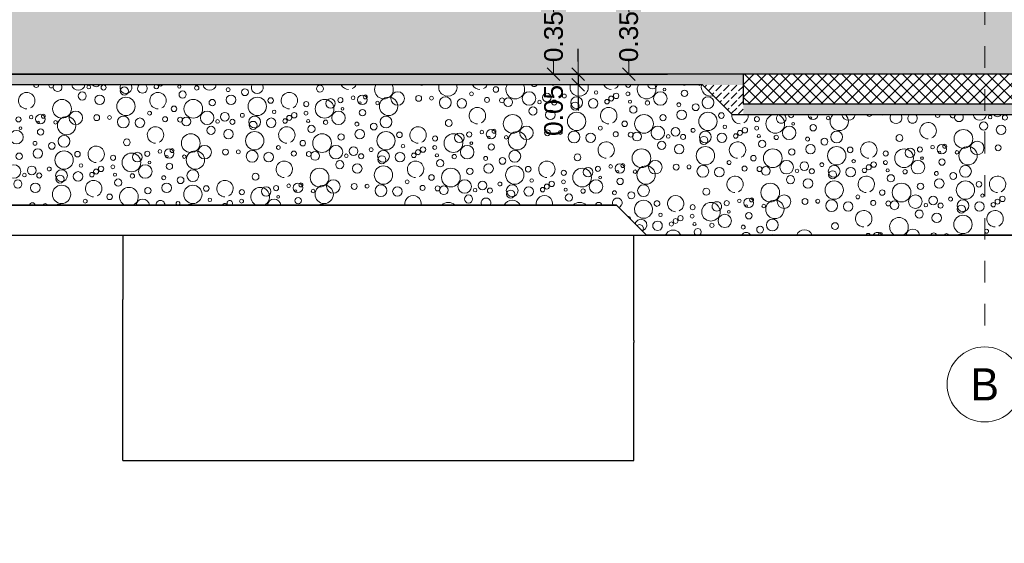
# Model space of a CAD drawing. Header units: metres. Extents: x -14.6 to 48.9, y -22.2 to 2.8.
# Tile 12 of 79: x 3 to 7.6, y -17.1 to -14.7. Entities that reach past the tile are written whole.
import ezdxf
from ezdxf.enums import TextEntityAlignment as Align

# ---------------------------------------------------------------- set-up
doc = ezdxf.new("R2010")
doc.units = ezdxf.units.M
doc.header["$LTSCALE"] = 0.4
doc.header["$MEASUREMENT"] = 0
doc.linetypes.add('Raster', pattern=[0.2, 0.1, -0.05, 0, -0.05])
doc.layers.get('0').update_dxf_attribs({"color": 8, "lineweight": 9})
doc.layers.get('Defpoints').update_dxf_attribs({"color": 8, "lineweight": 9})
for name, color, linetype in [('EG__..___S_____ZEICHNEN', 8, 'Continuous'), ('Neubau__ GHIW - druckfeste Dämmung u BP', 8, 'Continuous'), ('Neubau__ GHIW - Perimeterdämmung Wand', 8, 'Continuous'), ('Neubau_A - Bodenaustausch', 8, 'Continuous'), ('Neubau_A - Sauberkeitsschicht', 8, 'Continuous'), ('Neubau_A-Bodenplatte', 8, 'Continuous'), ('Neubau_R-Konstruktionsraster gross', 33, 'Continuous'), ('Neubau_T-Bemaßung', 8, 'Continuous')]:
    doc.layers.add(name, color=color, linetype=linetype)
doc.styles.add('ERSTELLTER_STIL_1', font='txt')
doc.styles.add('ERSTELLTER_STIL_2', font='arial.ttf')
doc.dimstyles.new('ERSTELLTER_STIL__1', dxfattribs={"dimtxt": 0.0875, "dimasz": 0.059375, "dimexe": 0.18, "dimexo": 0.0625, "dimgap": 0, "dimtad": 1, "dimzin": 0, "dimdsep": 46, "dimtxsty": 'ERSTELLTER_STIL_2', "dimblk": 'ARROWHEAD_6', "dimblk1": 'ARROWHEAD_6', "dimblk2": 'ARROWHEAD_6', "dimcen": 0.09, "dimclrd": 7, "dimclre": 7, "dimclrt": 7, "dimazin": 0, "dimtfac": 1, "dimtdec": 4, "dimtmove": 0, "dimatfit": 3, "dimfxl": 1, "dimtolj": 1, "dimtzin": 0, "dimarcsym": 0})
pattern_1 = [(45, (-364.88789, -10.175), (-0.035355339, 0.035355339), [0.0375, -0.0125]), (45, (-364.88789, -10.139645), (-0.035355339, 0.035355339), [0.0375, -0.0125])]

# ---------------------------------------------------------------- blocks, each defined once
blk = doc.blocks.new('*X266', base_point=(3718.7656, 0))
at = {"layer": 'Neubau_A - Bodenaustausch', "color": 253, "linetype": 'Continuous', "lineweight": 9, "true_color": 0x9f9f9f}
for centre, radius in [((4090.1175, -4.9395), 0.0119), ((4090.3681, -4.9342), 0.00574), ((4090.4493, -4.9342), 0.00837), ((4091.1737, -4.9716), 0.0189), ((4091.2042, -4.9301), 0.00837), ((4091.2732, -4.9321), 0.0118), ((4090.0383, -5.0036), 0.0115), ((4090.0613, -4.991), 0.0126), ((4090.1161, -4.9816), 0.00908), ((4090.2675, -5.0034), 0.0315), ((4090.2866, -4.9613), 0.00642), ((4090.3798, -4.9793), 0.015), ((4090.4891, -5.0225), 0.0275), ((4091.0793, -5.0313), 0.0436), ((4091.2551, -4.9893), 0.0223), ((4090.0187, -5.0181), 0.0103), ((4090.1262, -5.0181), 0.00732), ((4090.1415, -5.055), 0.0169), ((4090.2074, -5.0242), 0.0101), ((4090.3535, -5.0323), 0.00908), ((4090.432, -5.0441), 0.0158), ((4090.7814, -5.0275), 0.0158), ((4091.1438, -5.0734), 0.0315), ((4090.1912, -5.1213), 0.0436), ((4090.2797, -5.0925), 0.015), ((4090.3669, -5.0793), 0.0223), ((4090.4891, -5.1099), 0.0427), ((4090.5517, -5.0827), 0.013), ((4090.7175, -5.0995), 0.0119), ((4090.803, -5.1213), 0.0436), ((4090.8306, -5.0963), 0.0223), ((4090.8767, -5.0808), 0.0119), ((4090.9356, -5.0698), 0.00837), ((4090.9787, -5.0793), 0.0223), ((4090.9681, -5.0942), 0.00574), ((4090.9925, -5.0658), 0.00908), ((4091.0493, -5.0942), 0.00837), ((4091.101, -5.1099), 0.0427), ((4091.2412, -5.0727), 0.0137), ((4090.1012, -5.1213), 0.0128), ((4090.2557, -5.1634), 0.0315), ((4090.3382, -5.1581), 0.0201), ((4090.568, -5.1355), 0.00812), ((4090.7161, -5.1416), 0.00908), ((4090.8675, -5.1634), 0.0315), ((4090.8866, -5.1213), 0.00642), ((4090.9798, -5.1393), 0.015), ((4090.0596, -5.1698), 0.0117), ((4090.1296, -5.172), 0.0115), ((4090.1586, -5.1806), 0.0205), ((4090.3042, -5.1801), 0.00837), ((4090.3732, -5.1821), 0.0118), ((4090.4198, -5.1517), 0.00908), ((4090.4772, -5.1825), 0.0275), ((4090.4699, -5.1986), 0.0189), ((4090.5542, -5.1863), 0.0223), ((4090.6187, -5.1781), 0.0103), ((4090.6383, -5.1636), 0.0115), ((4090.6613, -5.151), 0.0126), ((4090.7262, -5.1781), 0.00732), ((4090.8074, -5.1842), 0.0101), ((4090.9535, -5.1923), 0.00908), ((4091.0891, -5.1825), 0.0275), ((4090.2737, -5.2216), 0.0189), ((4090.3551, -5.2393), 0.0223), ((4090.4773, -5.2699), 0.0427), ((4090.7415, -5.215), 0.0169), ((4090.9669, -5.2393), 0.0223), ((4091.032, -5.2041), 0.0158), ((4091.0891, -5.2699), 0.0427), ((4091.1517, -5.2427), 0.013), ((4090.1793, -5.2813), 0.0436), ((4090.7012, -5.2813), 0.0128), ((4090.7912, -5.2813), 0.0436), ((4090.8797, -5.2525), 0.015), ((4090.0356, -5.3198), 0.00837), ((4090.0787, -5.3293), 0.0223), ((4090.0925, -5.3158), 0.00908), ((4090.201, -5.3599), 0.0427), ((4090.2438, -5.3234), 0.0315), ((4090.3412, -5.3227), 0.0137), ((4090.4009, -5.3218), 0.00908), ((4090.4654, -5.3425), 0.0275), ((4090.5876, -5.3016), 0.00908), ((4090.6596, -5.3298), 0.0117), ((4090.7296, -5.332), 0.0115), ((4090.7586, -5.3406), 0.0205), ((4090.8557, -5.3234), 0.0315), ((4090.9382, -5.3181), 0.0201), ((4091.0198, -5.3117), 0.00908), ((4091.0772, -5.3425), 0.0275), ((4091.168, -5.2955), 0.00812), ((4091.2383, -5.3236), 0.0115), ((4091.2613, -5.311), 0.0126), ((4090.0681, -5.3442), 0.00574), ((4090.1493, -5.3442), 0.00837), ((4090.5424, -5.3463), 0.0223), ((4090.8737, -5.3816), 0.0189), ((4090.9042, -5.3401), 0.00837), ((4090.9732, -5.3421), 0.0118), ((4091.0699, -5.3586), 0.0189), ((4091.1542, -5.3463), 0.0223), ((4091.2187, -5.3381), 0.0103), ((4090.0798, -5.3893), 0.015), ((4090.1891, -5.4325), 0.0275), ((4090.9551, -5.3993), 0.0223), ((4091.0773, -5.4299), 0.0427), ((4090.0535, -5.4423), 0.00908), ((4090.132, -5.4541), 0.0158), ((4090.4814, -5.4375), 0.0158), ((4091.1876, -5.4616), 0.00908)]:
    blk.add_circle(centre, radius, dxfattribs=at)
for centre, radius, start, end in [((4090.0387, -4.9231), 0.0382, 202.7233, 270), ((4090.0387, -4.9231), 0.0382, 296.5651, 4.7002), ((4090.203, -4.9613), 0.0436, 108.391, 71.609), ((4090.2306, -4.9363), 0.0223, 133.0673, 46.9327), ((4090.2767, -4.9208), 0.0119, 176.1986, 3.8014), ((4090.3787, -4.9193), 0.0223, 181.7747, 358.2253), ((4090.501, -4.9499), 0.0427, 135.6219, 44.3781), ((4090.5438, -4.9134), 0.0315, 192.1826, 347.8174), ((4090.6412, -4.9127), 0.0137, 212.1247, 327.8753), ((4090.7009, -4.9118), 0.00908, 243.9897, 296.0103), ((4090.7654, -4.9325), 0.0275, 153.1244, 26.8756), ((4090.8424, -4.9363), 0.0223, 133.0673, 46.9327), ((4090.9596, -4.9198), 0.0117, 181.1539, 358.8461), ((4091.0296, -4.922), 0.0115, 170.0152, 9.9848), ((4091.0586, -4.9306), 0.0205, 149.0938, 30.9062), ((4091.1557, -4.9134), 0.0315, 192.1826, 347.8174), ((4091.2382, -4.9081), 0.0201, 216.3661, 323.6339), ((4090.9151, -4.9931), 0.0382, 296.5651, 270), ((4090.0269, -5.0831), 0.0382, 296.5651, 127.7735), ((4090.6387, -5.0831), 0.0382, 296.5651, 270), ((4090.0269, -5.0831), 0.0382, 232.2265, 270), ((4090.0151, -5.2431), 0.0382, 296.5651, 107.6199), ((4090.6269, -5.2431), 0.0382, 296.5651, 270), ((4091.2387, -5.2431), 0.0382, 296.5651, 270), ((4090.0151, -5.2431), 0.0382, 252.3801, 270), ((4090.6151, -5.4031), 0.0382, 296.5651, 270), ((4091.2269, -5.4031), 0.0382, 296.5651, 270), ((4090.7793, -5.4413), 0.0436, 297.4023, 242.5977), ((4090.3387, -5.4931), 0.0382, 20.1035, 159.8965), ((4090.8438, -5.4834), 0.0315, 6.109, 173.891), ((4090.0669, -5.4893), 0.0223, 24.7065, 155.2935), ((4090.1891, -5.5199), 0.0427, 68.9917, 111.0083), ((4090.2517, -5.4927), 0.013, 77.8537, 102.1463), ((4090.5767, -5.4908), 0.0119, 64.6768, 115.3232), ((4090.6356, -5.4798), 0.00837, 358.7318, 181.2682), ((4090.6787, -5.4893), 0.0223, 24.7065, 155.2935), ((4090.6925, -5.4758), 0.00908, 332.1201, 207.8799), ((4090.801, -5.5199), 0.0427, 68.9917, 111.0083), ((4090.9412, -5.4827), 0.0137, 11.5783, 168.4217), ((4091.0009, -5.4818), 0.00908, 11.7242, 168.2758), ((4091.0654, -5.5025), 0.0275, 54.5944, 125.4056), ((4091.2596, -5.4898), 0.0117, 56.5182, 123.4818)]:
    blk.add_arc(centre, radius, start, end, dxfattribs=at)
blk = doc.blocks.new('*X267', base_point=(3718.7656, 0))
at = {"layer": 'Neubau_A - Bodenaustausch', "color": 253, "linetype": 'Continuous', "lineweight": 9, "true_color": 0x9f9f9f}
for centre, radius in [((4086.9737, -4.8316), 0.0189), ((4087.0042, -4.7901), 0.00837), ((4087.0732, -4.7921), 0.0118), ((4087.1699, -4.8086), 0.0189), ((4087.4262, -4.7881), 0.00732), ((4087.4415, -4.825), 0.0169), ((4087.5074, -4.7942), 0.0101), ((4087.6535, -4.8023), 0.00908), ((4087.732, -4.8141), 0.0158), ((4088.0814, -4.7975), 0.0158), ((4088.4438, -4.8434), 0.0315), ((4088.7876, -4.8216), 0.00908), ((4088.9012, -4.8013), 0.0128), ((4089.0557, -4.8434), 0.0315), ((4089.368, -4.8155), 0.00812), ((4089.5161, -4.8216), 0.00908), ((4089.6675, -4.8434), 0.0315), ((4089.6866, -4.8013), 0.00642), ((4089.7798, -4.8193), 0.015), ((4086.8793, -4.8913), 0.0436), ((4087.0551, -4.8493), 0.0223), ((4087.1773, -4.8799), 0.0427), ((4087.4912, -4.8913), 0.0436), ((4087.5797, -4.8625), 0.015), ((4087.6669, -4.8493), 0.0223), ((4087.7891, -4.8799), 0.0427), ((4087.8517, -4.8527), 0.013), ((4088.0175, -4.8695), 0.0119), ((4088.103, -4.8913), 0.0436), ((4088.1306, -4.8663), 0.0223), ((4088.1767, -4.8508), 0.0119), ((4088.2356, -4.8398), 0.00837), ((4088.2787, -4.8493), 0.0223), ((4088.2681, -4.8642), 0.00574), ((4088.2925, -4.8358), 0.00908), ((4088.3493, -4.8642), 0.00837), ((4088.401, -4.8799), 0.0427), ((4088.5412, -4.8427), 0.0137), ((4088.6009, -4.8418), 0.00908), ((4088.6654, -4.8625), 0.0275), ((4088.7424, -4.8663), 0.0223), ((4088.8596, -4.8498), 0.0117), ((4088.9296, -4.852), 0.0115), ((4088.9586, -4.8606), 0.0205), ((4089.1042, -4.8601), 0.00837), ((4089.1382, -4.8381), 0.0201), ((4089.1732, -4.8621), 0.0118), ((4089.2198, -4.8317), 0.00908), ((4089.2772, -4.8625), 0.0275), ((4089.2699, -4.8786), 0.0189), ((4089.3542, -4.8663), 0.0223), ((4089.4187, -4.8581), 0.0103), ((4089.4383, -4.8436), 0.0115), ((4089.4613, -4.831), 0.0126), ((4089.5262, -4.8581), 0.00732), ((4089.6074, -4.8642), 0.0101), ((4089.8891, -4.8625), 0.0275), ((4086.9438, -4.9334), 0.0315), ((4087.2876, -4.9116), 0.00908), ((4087.4012, -4.8913), 0.0128), ((4087.5557, -4.9334), 0.0315), ((4087.6382, -4.9281), 0.0201), ((4087.868, -4.9055), 0.00812), ((4087.9613, -4.921), 0.0126), ((4088.0161, -4.9116), 0.00908), ((4088.1675, -4.9334), 0.0315), ((4088.1866, -4.8913), 0.00642), ((4088.2798, -4.9093), 0.015), ((4089.0737, -4.9016), 0.0189), ((4089.1551, -4.9193), 0.0223), ((4089.2773, -4.9499), 0.0427), ((4089.5415, -4.895), 0.0169), ((4089.7535, -4.8723), 0.00908), ((4089.7669, -4.9193), 0.0223), ((4089.832, -4.8841), 0.0158), ((4089.8891, -4.9499), 0.0427), ((4086.6767, -4.9408), 0.0119), ((4086.7356, -4.9298), 0.00837), ((4086.7787, -4.9393), 0.0223), ((4086.7681, -4.9542), 0.00574), ((4086.7925, -4.9258), 0.00908), ((4086.8493, -4.9542), 0.00837), ((4086.901, -4.9699), 0.0427), ((4087.0412, -4.9327), 0.0137), ((4087.1009, -4.9318), 0.00908), ((4087.1654, -4.9525), 0.0275), ((4087.2424, -4.9563), 0.0223), ((4087.3596, -4.9398), 0.0117), ((4087.4296, -4.942), 0.0115), ((4087.4586, -4.9506), 0.0205), ((4087.6042, -4.9501), 0.00837), ((4087.6732, -4.9521), 0.0118), ((4087.7198, -4.9217), 0.00908), ((4087.7772, -4.9525), 0.0275), ((4087.7699, -4.9686), 0.0189), ((4087.8542, -4.9563), 0.0223), ((4087.9187, -4.9481), 0.0103), ((4087.9383, -4.9336), 0.0115), ((4088.0262, -4.9481), 0.00732), ((4088.1074, -4.9542), 0.0101), ((4088.2535, -4.9623), 0.00908), ((4088.3891, -4.9525), 0.0275), ((4088.6814, -4.9575), 0.0158), ((4088.9793, -4.9613), 0.0436), ((4089.5012, -4.9613), 0.0128), ((4089.5912, -4.9613), 0.0436), ((4089.6797, -4.9325), 0.015), ((4089.9517, -4.9227), 0.013), ((4086.6675, -5.0234), 0.0315), ((4086.6866, -4.9813), 0.00642), ((4086.7798, -4.9993), 0.015), ((4087.5737, -4.9916), 0.0189), ((4087.6551, -5.0093), 0.0223), ((4087.7773, -5.0399), 0.0427), ((4088.0415, -4.985), 0.0169), ((4088.2669, -5.0093), 0.0223), ((4088.332, -4.9741), 0.0158), ((4088.3891, -5.0399), 0.0427), ((4088.4517, -5.0127), 0.013), ((4088.7767, -5.0108), 0.0119), ((4088.8356, -4.9998), 0.00837), ((4088.8787, -5.0093), 0.0223), ((4088.8925, -4.9958), 0.00908), ((4089.001, -5.0399), 0.0427), ((4089.0438, -5.0034), 0.0315), ((4089.1412, -5.0027), 0.0137), ((4089.2009, -5.0018), 0.00908), ((4089.2654, -5.0225), 0.0275), ((4089.3876, -4.9816), 0.00908), ((4089.4596, -5.0098), 0.0117), ((4089.5296, -5.012), 0.0115), ((4089.5586, -5.0206), 0.0205), ((4089.6557, -5.0034), 0.0315), ((4089.7382, -4.9981), 0.0201), ((4089.8198, -4.9917), 0.00908), ((4089.8772, -5.0225), 0.0275), ((4089.968, -4.9755), 0.00812), ((4086.7535, -5.0523), 0.00908), ((4086.8891, -5.0425), 0.0275), ((4087.1814, -5.0475), 0.0158), ((4087.4793, -5.0513), 0.0436), ((4088.0012, -5.0513), 0.0128), ((4088.0912, -5.0513), 0.0436), ((4088.1797, -5.0225), 0.015), ((4088.6175, -5.0295), 0.0119), ((4088.703, -5.0513), 0.0436), ((4088.7306, -5.0263), 0.0223), ((4088.7866, -5.0513), 0.00642), ((4088.8681, -5.0242), 0.00574), ((4088.9493, -5.0242), 0.00837), ((4089.3424, -5.0263), 0.0223), ((4089.6737, -5.0616), 0.0189), ((4089.7042, -5.0201), 0.00837), ((4089.7732, -5.0221), 0.0118), ((4089.8699, -5.0386), 0.0189), ((4089.9542, -5.0263), 0.0223), ((4086.7669, -5.0993), 0.0223), ((4086.832, -5.0641), 0.0158), ((4086.8891, -5.1299), 0.0427), ((4086.9517, -5.1027), 0.013), ((4087.2767, -5.1008), 0.0119), ((4087.3356, -5.0898), 0.00837), ((4087.3787, -5.0993), 0.0223), ((4087.3925, -5.0858), 0.00908), ((4087.501, -5.1299), 0.0427), ((4087.5438, -5.0934), 0.0315), ((4087.6412, -5.0927), 0.0137), ((4087.7009, -5.0918), 0.00908), ((4087.7654, -5.1125), 0.0275), ((4087.8876, -5.0716), 0.00908), ((4087.9596, -5.0998), 0.0117), ((4088.0296, -5.102), 0.0115), ((4088.0586, -5.1106), 0.0205), ((4088.1557, -5.0934), 0.0315), ((4088.2382, -5.0881), 0.0201), ((4088.3198, -5.0817), 0.00908), ((4088.3772, -5.1125), 0.0275), ((4088.468, -5.0655), 0.00812), ((4088.5383, -5.0936), 0.0115), ((4088.5613, -5.081), 0.0126), ((4088.6161, -5.0716), 0.00908), ((4088.7675, -5.0934), 0.0315), ((4088.8798, -5.0693), 0.015), ((4088.9891, -5.1125), 0.0275), ((4089.5793, -5.1213), 0.0436), ((4089.7551, -5.0793), 0.0223), ((4089.8773, -5.1099), 0.0427), ((4086.6797, -5.1125), 0.015), ((4087.1175, -5.1195), 0.0119), ((4087.203, -5.1413), 0.0436), ((4087.2306, -5.1163), 0.0223), ((4087.2866, -5.1413), 0.00642), ((4087.3681, -5.1142), 0.00574), ((4087.4493, -5.1142), 0.00837), ((4087.8424, -5.1163), 0.0223), ((4088.1737, -5.1516), 0.0189), ((4088.2042, -5.1101), 0.00837), ((4088.2732, -5.1121), 0.0118), ((4088.3699, -5.1286), 0.0189), ((4088.4542, -5.1163), 0.0223), ((4088.5187, -5.1081), 0.0103), ((4088.6262, -5.1081), 0.00732), ((4088.6415, -5.145), 0.0169), ((4088.7074, -5.1142), 0.0101), ((4088.8535, -5.1223), 0.00908), ((4088.932, -5.1341), 0.0158), ((4089.2814, -5.1175), 0.0158), ((4089.6438, -5.1634), 0.0315), ((4089.9876, -5.1416), 0.00908), ((4086.6557, -5.1834), 0.0315), ((4086.7382, -5.1781), 0.0201), ((4086.8198, -5.1717), 0.00908), ((4086.8772, -5.2025), 0.0275), ((4086.9542, -5.2063), 0.0223), ((4086.968, -5.1555), 0.00812), ((4087.0383, -5.1836), 0.0115), ((4087.0613, -5.171), 0.0126), ((4087.1161, -5.1616), 0.00908), ((4087.2675, -5.1834), 0.0315), ((4087.3798, -5.1593), 0.015), ((4087.4891, -5.2025), 0.0275), ((4088.0793, -5.2113), 0.0436), ((4088.2551, -5.1693), 0.0223), ((4088.3773, -5.1999), 0.0427), ((4088.6912, -5.2113), 0.0436), ((4088.7797, -5.1825), 0.015), ((4088.8669, -5.1693), 0.0223), ((4088.9891, -5.1999), 0.0427), ((4089.0517, -5.1727), 0.013), ((4089.2175, -5.1895), 0.0119), ((4089.303, -5.2113), 0.0436), ((4089.3306, -5.1863), 0.0223), ((4089.3767, -5.1708), 0.0119), ((4089.4356, -5.1598), 0.00837), ((4089.4787, -5.1693), 0.0223), ((4089.4681, -5.1842), 0.00574), ((4089.4925, -5.1558), 0.00908), ((4089.5493, -5.1842), 0.00837), ((4089.601, -5.1999), 0.0427), ((4089.7412, -5.1627), 0.0137), ((4089.8009, -5.1618), 0.00908), ((4089.8654, -5.1825), 0.0275), ((4089.9424, -5.1863), 0.0223), ((4086.6737, -5.2416), 0.0189), ((4086.7042, -5.2001), 0.00837), ((4086.7732, -5.2021), 0.0118), ((4086.8699, -5.2186), 0.0189), ((4087.0187, -5.1981), 0.0103), ((4087.1262, -5.1981), 0.00732), ((4087.1415, -5.235), 0.0169), ((4087.2074, -5.2042), 0.0101), ((4087.3535, -5.2123), 0.00908), ((4087.432, -5.2241), 0.0158), ((4087.7814, -5.2075), 0.0158), ((4088.1438, -5.2534), 0.0315), ((4088.4876, -5.2316), 0.00908), ((4088.6012, -5.2113), 0.0128), ((4088.7557, -5.2534), 0.0315), ((4088.8382, -5.2481), 0.0201), ((4089.068, -5.2255), 0.00812), ((4089.1613, -5.241), 0.0126), ((4089.2161, -5.2316), 0.00908), ((4089.3675, -5.2534), 0.0315), ((4089.3866, -5.2113), 0.00642), ((4089.4798, -5.2293), 0.015), ((4086.7551, -5.2593), 0.0223), ((4086.8773, -5.2899), 0.0427), ((4087.2797, -5.2725), 0.015), ((4087.3669, -5.2593), 0.0223), ((4087.4891, -5.2899), 0.0427), ((4087.5517, -5.2627), 0.013), ((4087.7175, -5.2795), 0.0119), ((4087.8306, -5.2763), 0.0223), ((4087.8767, -5.2608), 0.0119), ((4087.9356, -5.2498), 0.00837), ((4087.9787, -5.2593), 0.0223), ((4087.9681, -5.2742), 0.00574), ((4087.9925, -5.2458), 0.00908), ((4088.0493, -5.2742), 0.00837), ((4088.101, -5.2899), 0.0427), ((4088.2412, -5.2527), 0.0137), ((4088.3009, -5.2518), 0.00908), ((4088.3654, -5.2725), 0.0275), ((4088.4424, -5.2763), 0.0223), ((4088.5596, -5.2598), 0.0117), ((4088.6296, -5.262), 0.0115), ((4088.6586, -5.2706), 0.0205), ((4088.8042, -5.2701), 0.00837), ((4088.8732, -5.2721), 0.0118), ((4088.9198, -5.2417), 0.00908), ((4088.9772, -5.2725), 0.0275), ((4088.9699, -5.2886), 0.0189), ((4089.0542, -5.2763), 0.0223), ((4089.1187, -5.2681), 0.0103), ((4089.1383, -5.2536), 0.0115), ((4089.2262, -5.2681), 0.00732), ((4089.3074, -5.2742), 0.0101), ((4089.4535, -5.2823), 0.00908), ((4089.5891, -5.2725), 0.0275), ((4089.8814, -5.2775), 0.0158), ((4086.9876, -5.3216), 0.00908), ((4087.1012, -5.3013), 0.0128), ((4087.568, -5.3155), 0.00812), ((4087.7161, -5.3216), 0.00908), ((4087.8866, -5.3013), 0.00642), ((4087.9798, -5.3193), 0.015), ((4088.7737, -5.3116), 0.0189), ((4089.2415, -5.305), 0.0169), ((4089.532, -5.2941), 0.0158)]:
    blk.add_circle(centre, radius, dxfattribs=at)
for centre, radius, start, end in [((4086.7151, -4.8531), 0.0382, 296.5651, 270), ((4086.7596, -4.7798), 0.0117, 181.1533, 358.8467), ((4086.8296, -4.782), 0.0115, 170.0146, 9.9854), ((4086.8586, -4.7906), 0.0205, 149.0934, 30.9066), ((4086.9557, -4.7734), 0.0315, 192.1824, 347.8176), ((4087.0382, -4.7681), 0.0201, 216.3657, 323.6343), ((4087.1772, -4.7925), 0.0275, 153.1242, 26.8758), ((4087.2542, -4.7963), 0.0223, 133.0669, 46.9331), ((4087.3269, -4.8531), 0.0382, 296.5651, 270), ((4087.3187, -4.7881), 0.0103, 128.6739, 51.3261), ((4087.3383, -4.7736), 0.0115, 214.1169, 325.8831), ((4087.5675, -4.7734), 0.0315, 192.1824, 347.8176), ((4087.7891, -4.7925), 0.0275, 153.1242, 26.8758), ((4087.9387, -4.8531), 0.0382, 296.5651, 270), ((4088.2151, -4.7631), 0.0382, 206.2062, 270), ((4088.2151, -4.7631), 0.0382, 296.5651, 333.7938), ((4088.3793, -4.8013), 0.0436, 150.676, 29.324), ((4088.5551, -4.7593), 0.0223, 248.2547, 291.7453), ((4088.6773, -4.7899), 0.0427, 166.6371, 13.3629), ((4088.8269, -4.7631), 0.0382, 206.2062, 270), ((4088.8269, -4.7631), 0.0382, 296.5651, 333.7938), ((4088.9912, -4.8013), 0.0436, 150.676, 29.324), ((4089.0797, -4.7725), 0.015, 210.0235, 329.9765), ((4089.1669, -4.7593), 0.0223, 248.2547, 291.7453), ((4089.2891, -4.7899), 0.0427, 166.6371, 13.3629), ((4089.4387, -4.7631), 0.0382, 206.2062, 270), ((4089.4387, -4.7631), 0.0382, 296.5651, 333.7938), ((4089.5175, -4.7795), 0.0119, 182.291, 357.709), ((4089.603, -4.8013), 0.0436, 150.676, 29.324), ((4089.6306, -4.7763), 0.0223, 189.6319, 350.3681), ((4089.7787, -4.7593), 0.0223, 248.2547, 291.7453), ((4089.8493, -4.7742), 0.00837, 224.2082, 315.7918), ((4089.901, -4.7899), 0.0427, 166.6371, 287.8132), ((4088.8151, -4.9231), 0.0382, 296.5651, 270), ((4089.4269, -4.9231), 0.0382, 296.5651, 270), ((4090.0387, -4.9231), 0.0382, 171.4613, 202.723), ((4087.3151, -5.0131), 0.0382, 296.5651, 270), ((4087.9269, -5.0131), 0.0382, 296.5651, 270), ((4088.5387, -5.0131), 0.0382, 296.5651, 270), ((4089.4151, -5.0831), 0.0382, 296.5651, 270), ((4087.0387, -5.1031), 0.0382, 296.5651, 270), ((4090.0269, -5.0831), 0.0382, 127.7736, 232.2265), ((4087.9151, -5.1731), 0.0382, 296.5651, 270), ((4088.5269, -5.1731), 0.0382, 296.5651, 270), ((4089.1387, -5.1731), 0.0382, 296.5651, 270), ((4087.0269, -5.2631), 0.0382, 296.5651, 270), ((4087.6387, -5.2631), 0.0382, 296.5651, 270), ((4090.0151, -5.2431), 0.0382, 107.6199, 252.3801), ((4087.1912, -5.3013), 0.0436, 297.4024, 242.5976), ((4087.803, -5.3013), 0.0436, 297.4024, 242.5976), ((4087.2557, -5.3434), 0.0315, 6.109, 173.891), ((4087.3382, -5.3381), 0.0201, 354.4653, 185.5347), ((4087.6613, -5.331), 0.0126, 314.6711, 225.3289), ((4087.8675, -5.3434), 0.0315, 6.109, 173.891), ((4088.5151, -5.3331), 0.0382, 349.6402, 190.3598), ((4088.8551, -5.3293), 0.0223, 331.3209, 208.6791), ((4088.9773, -5.3599), 0.0427, 27.7267, 152.2733), ((4089.1269, -5.3331), 0.0382, 349.6402, 190.3598), ((4089.4669, -5.3293), 0.0223, 331.3209, 208.6791), ((4089.5891, -5.3599), 0.0427, 27.7267, 152.2733), ((4089.6517, -5.3327), 0.013, 325.8335, 214.1665), ((4089.7387, -5.3331), 0.0382, 349.6402, 190.3598), ((4089.9767, -5.3308), 0.0119, 309.5291, 230.4709), ((4086.7412, -5.3427), 0.0137, 11.5784, 168.4216), ((4086.8009, -5.3418), 0.00908, 11.7244, 168.2756), ((4086.8654, -5.3625), 0.0275, 54.5945, 125.4055), ((4087.0596, -5.3498), 0.0117, 56.5185, 123.4815), ((4087.4198, -5.3317), 0.00908, 293.8184, 246.1816), ((4087.4772, -5.3625), 0.0275, 54.5945, 125.4055), ((4087.6383, -5.3436), 0.0115, 18.0744, 161.9256), ((4088.0891, -5.3625), 0.0275, 54.5945, 125.4055), ((4088.6793, -5.3713), 0.0436, 45.9998, 134.0002), ((4089.2912, -5.3713), 0.0436, 45.9998, 134.0002), ((4089.3797, -5.3425), 0.015, 9.5935, 170.4065), ((4089.8175, -5.3495), 0.0119, 52.9042, 127.0958), ((4089.903, -5.3713), 0.0436, 45.9998, 134.0002), ((4089.9306, -5.3463), 0.0223, 16.3568, 163.6432)]:
    blk.add_arc(centre, radius, start, end, dxfattribs=at)
blk = doc.blocks.new('*X268', base_point=(3718.7656, 0))
at = {"layer": 'Neubau_A - Bodenaustausch', "color": 253, "linetype": 'Continuous', "lineweight": 9, "true_color": 0x9f9f9f}
for p, q in [((4089.4731, -5.3496), (4089.48, -5.3473)), ((4089.48, -5.3473), (4089.4853, -5.34)), ((4089.5523, -5.34), (4089.5467, -5.3547)), ((4089.5467, -5.3547), (4089.5492, -5.375)), ((4089.6315, -5.3547), (4089.626, -5.34)), ((4089.6291, -5.375), (4089.6315, -5.3547)), ((4089.6418, -5.34), (4089.6425, -5.3419)), ((4089.6425, -5.3419), (4089.6517, -5.3457)), ((4089.6517, -5.3457), (4089.6609, -5.3419)), ((4089.6609, -5.3419), (4089.6617, -5.34)), ((4089.7017, -5.34), (4089.7072, -5.3547)), ((4089.7072, -5.3547), (4089.7209, -5.3669)), ((4089.7209, -5.3669), (4089.7387, -5.3713)), ((4089.7558, -5.3673), (4089.7698, -5.3554)), ((4089.7698, -5.3554), (4089.7759, -5.34)), ((4089.8091, -5.3411), (4089.8056, -5.3495)), ((4089.8056, -5.3495), (4089.8091, -5.358)), ((4089.8117, -5.34), (4089.8091, -5.3411)), ((4089.8091, -5.358), (4089.8175, -5.3615)), ((4089.8175, -5.3615), (4089.826, -5.358)), ((4089.826, -5.3411), (4089.8234, -5.34)), ((4089.8295, -5.3495), (4089.826, -5.3411)), ((4089.826, -5.358), (4089.8295, -5.3495)), ((4089.869, -5.3442), (4089.8605, -5.3616)), ((4089.8605, -5.3616), (4089.8605, -5.381)), ((4089.8742, -5.34), (4089.869, -5.3442)), ((4089.9094, -5.34), (4089.9094, -5.3532)), ((4089.9094, -5.3532), (4089.9175, -5.3643)), ((4089.9175, -5.3643), (4089.9306, -5.3685)), ((4089.9306, -5.3685), (4089.9437, -5.3643)), ((4089.9371, -5.3442), (4089.9318, -5.34)), ((4089.9455, -5.3616), (4089.9371, -5.3442)), ((4089.9437, -5.3643), (4089.9518, -5.3532)), ((4089.9455, -5.381), (4089.9455, -5.3616)), ((4089.9518, -5.3532), (4089.9518, -5.34)), ((4089.9701, -5.34), (4089.9767, -5.3427)), ((4089.9767, -5.3427), (4089.9833, -5.34)), ((4089.982, -5.3667), (4089.9801, -5.3713)), ((4089.9866, -5.3648), (4089.982, -5.3667)), ((4089.9911, -5.3667), (4089.9866, -5.3648)), ((4089.993, -5.3713), (4089.9911, -5.3667)), ((4089.5198, -5.3926), (4089.5172, -5.3937)), ((4089.5262, -5.3953), (4089.5198, -5.3926)), ((4089.5289, -5.4017), (4089.5262, -5.3953)), ((4089.5278, -5.4043), (4089.5289, -5.4017)), ((4089.5492, -5.375), (4089.5608, -5.3918)), ((4089.5623, -5.4093), (4089.5522, -5.421)), ((4089.5608, -5.3918), (4089.5789, -5.4013)), ((4089.5772, -5.4049), (4089.5623, -5.4093)), ((4089.5921, -5.4093), (4089.5772, -5.4049)), ((4089.5789, -5.4013), (4089.5994, -5.4013)), ((4089.6023, -5.421), (4089.5921, -5.4093)), ((4089.5994, -5.4013), (4089.6175, -5.3918)), ((4089.6175, -5.3918), (4089.6291, -5.375)), ((4089.6622, -5.3797), (4089.6598, -5.3855)), ((4089.6598, -5.3855), (4089.6622, -5.3912)), ((4089.668, -5.3773), (4089.6622, -5.3797)), ((4089.6622, -5.3912), (4089.668, -5.3936)), ((4089.6737, -5.3797), (4089.668, -5.3773)), ((4089.668, -5.3936), (4089.6737, -5.3912)), ((4089.6761, -5.3855), (4089.6737, -5.3797)), ((4089.6737, -5.3912), (4089.6761, -5.3855)), ((4089.7302, -5.4054), (4089.7268, -5.4136)), ((4089.7383, -5.4021), (4089.7302, -5.4054)), ((4089.7464, -5.4054), (4089.7383, -5.4021)), ((4089.7498, -5.4136), (4089.7464, -5.4054)), ((4089.7524, -5.3921), (4089.7487, -5.401)), ((4089.7487, -5.401), (4089.7524, -5.4099)), ((4089.7613, -5.3884), (4089.7524, -5.3921)), ((4089.7524, -5.4099), (4089.7613, -5.4136)), ((4089.7702, -5.3921), (4089.7613, -5.3884)), ((4089.7613, -5.4136), (4089.7702, -5.4099)), ((4089.7739, -5.401), (4089.7702, -5.3921)), ((4089.7702, -5.4099), (4089.7739, -5.401)), ((4089.8097, -5.3851), (4089.807, -5.3916)), ((4089.807, -5.3916), (4089.8097, -5.398)), ((4089.8161, -5.3825), (4089.8097, -5.3851)), ((4089.8097, -5.398), (4089.8161, -5.4006)), ((4089.8225, -5.3851), (4089.8161, -5.3825)), ((4089.8161, -5.4006), (4089.8225, -5.398)), ((4089.8252, -5.3916), (4089.8225, -5.3851)), ((4089.8225, -5.398), (4089.8252, -5.3916)), ((4089.8605, -5.381), (4089.869, -5.3985)), ((4089.869, -5.3985), (4089.8841, -5.4106)), ((4089.8841, -5.4106), (4089.903, -5.4149)), ((4089.903, -5.4149), (4089.9219, -5.4106)), ((4089.9219, -5.4106), (4089.9371, -5.3985)), ((4089.9402, -5.3976), (4089.936, -5.4134)), ((4089.936, -5.4134), (4089.9402, -5.4291)), ((4089.9371, -5.3985), (4089.9455, -5.381)), ((4089.9517, -5.3861), (4089.9402, -5.3976)), ((4089.9675, -5.3819), (4089.9517, -5.3861)), ((4089.9832, -5.3861), (4089.9675, -5.3819)), ((4089.9801, -5.3713), (4089.982, -5.3758)), ((4089.982, -5.3758), (4089.9866, -5.3777)), ((4089.9948, -5.3976), (4089.9832, -5.3861)), ((4089.9866, -5.3777), (4089.9911, -5.3758)), ((4089.9911, -5.3758), (4089.993, -5.3713)), ((4089.999, -5.4134), (4089.9948, -5.3976)), ((4089.9948, -5.4291), (4089.999, -5.4134)), ((4089.5522, -5.421), (4089.5512, -5.4277)), ((4089.5699, -5.4298), (4089.5578, -5.4342)), ((4089.5578, -5.4342), (4089.5578, -5.4343)), ((4089.5821, -5.4342), (4089.5699, -5.4298)), ((4089.5885, -5.4454), (4089.5821, -5.4342)), ((4089.5824, -5.4589), (4089.585, -5.4589)), ((4089.5837, -5.4602), (4089.5863, -5.4581)), ((4089.585, -5.4589), (4089.598, -5.4505)), ((4089.5863, -5.4581), (4089.5885, -5.4454)), ((4089.598, -5.4505), (4089.6045, -5.4364)), ((4089.6045, -5.4364), (4089.6023, -5.421)), ((4089.6411, -5.4183), (4089.6331, -5.4294)), ((4089.6331, -5.4294), (4089.6331, -5.4432)), ((4089.6331, -5.4432), (4089.6411, -5.4543)), ((4089.6542, -5.414), (4089.6411, -5.4183)), ((4089.6411, -5.4543), (4089.6542, -5.4585)), ((4089.6673, -5.4183), (4089.6542, -5.414)), ((4089.6542, -5.4585), (4089.6673, -5.4543)), ((4089.6754, -5.4294), (4089.6673, -5.4183)), ((4089.6673, -5.4543), (4089.6754, -5.4432)), ((4089.6754, -5.4432), (4089.6754, -5.4294)), ((4089.7181, -5.456), (4089.7018, -5.4643)), ((4089.7114, -5.4208), (4089.7083, -5.4281)), ((4089.7083, -5.4281), (4089.7114, -5.4354)), ((4089.7187, -5.4177), (4089.7114, -5.4208)), ((4089.7114, -5.4354), (4089.7187, -5.4384)), ((4089.7365, -5.4561), (4089.7181, -5.456)), ((4089.726, -5.4208), (4089.7187, -5.4177)), ((4089.7187, -5.4384), (4089.726, -5.4354)), ((4089.729, -5.4281), (4089.726, -5.4208)), ((4089.726, -5.4354), (4089.729, -5.4281)), ((4089.7268, -5.4136), (4089.7302, -5.4217)), ((4089.7302, -5.4217), (4089.7383, -5.425)), ((4089.7526, -5.4649), (4089.7365, -5.4561)), ((4089.7383, -5.425), (4089.7464, -5.4217)), ((4089.7464, -5.4217), (4089.7498, -5.4136)), ((4089.8211, -5.4229), (4089.8189, -5.4281)), ((4089.8189, -5.4281), (4089.8211, -5.4333)), ((4089.8262, -5.4208), (4089.8211, -5.4229)), ((4089.8211, -5.4333), (4089.8262, -5.4354)), ((4089.8307, -5.4521), (4089.8249, -5.4621)), ((4089.8314, -5.4229), (4089.8262, -5.4208)), ((4089.8262, -5.4354), (4089.8314, -5.4333)), ((4089.8415, -5.4482), (4089.8307, -5.4521)), ((4089.8336, -5.4281), (4089.8314, -5.4229)), ((4089.8314, -5.4333), (4089.8336, -5.4281)), ((4089.8524, -5.4521), (4089.8415, -5.4482)), ((4089.8582, -5.4621), (4089.8524, -5.4521)), ((4089.9002, -5.427), (4089.8973, -5.4342)), ((4089.8973, -5.4342), (4089.9002, -5.4413)), ((4089.9074, -5.424), (4089.9002, -5.427)), ((4089.9002, -5.4413), (4089.9074, -5.4443)), ((4089.9146, -5.427), (4089.9074, -5.424)), ((4089.9074, -5.4443), (4089.9146, -5.4413)), ((4089.9176, -5.4342), (4089.9146, -5.427)), ((4089.9146, -5.4413), (4089.9176, -5.4342)), ((4089.9402, -5.4291), (4089.9517, -5.4406)), ((4089.9517, -5.4406), (4089.9675, -5.4449)), ((4089.9675, -5.4449), (4089.9832, -5.4406)), ((4089.9832, -5.4406), (4089.9948, -5.4291)), ((4089.6913, -5.4794), (4089.6912, -5.48)), ((4089.7018, -5.4643), (4089.6913, -5.4794)), ((4089.7627, -5.48), (4089.7526, -5.4649)), ((4089.8249, -5.4621), (4089.8269, -5.4735)), ((4089.8269, -5.4735), (4089.8347, -5.48)), ((4089.8484, -5.48), (4089.8562, -5.4735)), ((4089.8562, -5.4735), (4089.8582, -5.4621))]:
    blk.add_line(p, q, dxfattribs=at)
blk = doc.blocks.new('ARROWHEAD_6')
at = {"color": 0, "linetype": 'Continuous', "lineweight": 0}
for p, q in [((0, 0), (-1, 0)), ((-0.5, -0.5), (0.5, 0.5))]:
    blk.add_line(p, q, dxfattribs=at)
blk = doc.blocks.new('*D304')
at = {"layer": 'Defpoints', "color": 0, "linetype": 'Continuous', "transparency": 16777216}
for p in [(-0.285, -14.905), (5.6306, -14.905), (5.6531, -14.955)]:
    blk.add_point(p, dxfattribs=at)
at = {"layer": 'Neubau_T-Bemaßung', "linetype": 'Continuous', "lineweight": -2, "transparency": 16777216}
for p, q in [((5.6306, -14.8456), (5.6306, -14.7863)), ((-0.2225, -14.905), (5.8106, -14.905)), ((5.6306, -14.905), (5.6306, -14.955)), ((5.5906, -14.955), (5.4506, -14.955)), ((5.6306, -15.0144), (5.6306, -15.0738))]:
    blk.add_line(p, q, dxfattribs=at)
at = {"layer": 'Neubau_T-Bemaßung', "linetype": 'Continuous', "lineweight": -2, "transparency": 16777216, "xscale": 0.059375, "yscale": 0.059375, "zscale": 0.059375}
for p, rotation in [((5.6306, -14.905), 270), ((5.6306, -14.955), 90)]:
    blk.add_blockref('ARROWHEAD_6', p, dxfattribs=dict(at, rotation=rotation))
at = {"layer": 'Neubau_T-Bemaßung', "linetype": 'Continuous', "transparency": 16777216, "insert": (5.5166, -15.0738), "char_height": 0.0875, "attachment_point": 5, "rotation": 90, "style": 'ERSTELLTER_STIL_2'}
blk.add_mtext('\\A1;0.05', dxfattribs=at)
blk = doc.blocks.new('*D305')
at = {"layer": 'Defpoints', "color": 0, "linetype": 'Continuous', "transparency": 16777216}
for p in [(-0.285, -14.555), (5.5166, -14.555), (-0.285, -14.905)]:
    blk.add_point(p, dxfattribs=at)
at = {"layer": 'Neubau_T-Bemaßung', "linetype": 'Continuous', "lineweight": -2, "transparency": 16777216}
for p, q in [((-0.2225, -14.555), (5.6966, -14.555)), ((5.5166, -14.6144), (5.5166, -14.6162)), ((5.5166, -14.8456), (5.5166, -14.8441)), ((-0.2225, -14.905), (5.6966, -14.905))]:
    blk.add_line(p, q, dxfattribs=at)
at = {"layer": 'Neubau_T-Bemaßung', "linetype": 'Continuous', "lineweight": -2, "transparency": 16777216, "xscale": 0.059375, "yscale": 0.059375, "zscale": 0.059375}
for p, rotation in [((5.5166, -14.555), 90), ((5.5166, -14.905), 270)]:
    blk.add_blockref('ARROWHEAD_6', p, dxfattribs=dict(at, rotation=rotation))
at = {"layer": 'Neubau_T-Bemaßung', "linetype": 'Continuous', "transparency": 16777216, "insert": (5.5166, -14.7301), "char_height": 0.0875, "attachment_point": 5, "rotation": 90, "style": 'ERSTELLTER_STIL_2'}
blk.add_mtext('\\A1;0.35', dxfattribs=at)
blk = doc.blocks.new('*D321')
at = {"layer": 'Defpoints', "color": 0, "linetype": 'Continuous', "transparency": 16777216}
for p in [(-0.285, -14.555), (5.8666, -14.555), (-0.285, -14.905)]:
    blk.add_point(p, dxfattribs=at)
at = {"layer": 'Neubau_T-Bemaßung', "linetype": 'Continuous', "lineweight": -2, "transparency": 16777216}
for p, q in [((-0.2225, -14.555), (6.0466, -14.555)), ((5.8666, -14.6144), (5.8666, -14.6162)), ((5.8666, -14.8456), (5.8666, -14.8441)), ((-0.2225, -14.905), (6.0466, -14.905))]:
    blk.add_line(p, q, dxfattribs=at)
at = {"layer": 'Neubau_T-Bemaßung', "linetype": 'Continuous', "lineweight": -2, "transparency": 16777216, "xscale": 0.059375, "yscale": 0.059375, "zscale": 0.059375}
for p, rotation in [((5.8666, -14.555), 90), ((5.8666, -14.905), 270)]:
    blk.add_blockref('ARROWHEAD_6', p, dxfattribs=dict(at, rotation=rotation))
at = {"layer": 'Neubau_T-Bemaßung', "linetype": 'Continuous', "transparency": 16777216, "insert": (5.8666, -14.7301), "char_height": 0.0875, "attachment_point": 5, "rotation": 90, "style": 'ERSTELLTER_STIL_2'}
blk.add_mtext('\\A1;0.35', dxfattribs=at)

msp = doc.modelspace()

# ---------------------------------------------------------------- hatches: boundary and pattern name
at = {"layer": 'Neubau__ GHIW - druckfeste Dämmung u BP', "linetype": 'Continuous'}
h = msp.add_hatch(dxfattribs=at)
h.set_pattern_fill('DÄMMUNG__HART_1_0002', color=256, style=0, pattern_type=2)
h.set_pattern_definition([(45, (-364.88789, -10.175), (-0.0282842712, 0.0282842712), []), (135, (-364.88789, -10.175), (0.0282842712, 0.0282842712), [])])
h.paths.add_polyline_path([(15.36, -14.905), (6.4, -14.905), (6.4, -15.045), (15.36, -15.045)])
at = {"layer": 'Neubau_A - Sauberkeitsschicht', "linetype": 'Continuous'}
h = msp.add_hatch(dxfattribs=at)
h.set_pattern_fill('BETON__UNBEWEHRT_0002', color=256, style=0, pattern_type=2)
h.set_pattern_definition(pattern_1)
h.paths.add_polyline_path([(-0.445, -14.905), (-0.445, -14.955), (6.4, -14.955), (6.4, -14.905)])
h = msp.add_hatch(dxfattribs=at)
h.set_pattern_fill('BETON__UNBEWEHRT_0002', color=256, style=0, pattern_type=2)
h.set_pattern_definition(pattern_1)
h.paths.add_polyline_path([(6.35, -15.095), (6.4, -15.095), (6.4, -14.955), (6.21, -14.955)])
h = msp.add_hatch(dxfattribs=at)
h.set_pattern_fill('BETON__UNBEWEHRT_0002', color=256, style=0, pattern_type=2)
h.set_pattern_definition(pattern_1)
h.paths.add_polyline_path([(6.4, -15.095), (15.52, -15.095), (15.52, -15.045), (6.4, -15.045)])
at = {"layer": 'Neubau_A-Bodenplatte', "linetype": 'Continuous'}
h = msp.add_hatch(dxfattribs=at)
h.set_pattern_fill('BETON__STAHLBETON_0002', color=256, style=0, pattern_type=2)
h.set_pattern_definition([(45, (-364.88789, -10.175), (-0.084852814, 0.084852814), []), (45, (-364.93032, -10.13257), (-0.084852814, 0.084852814), [0.09, -0.03])])
h.paths.add_polyline_path([(-0.285, -14.905), (15.36, -14.905), (15.36, -14.555), (-0.285, -14.555)])

# ---------------------------------------------------------------- linework, layer by layer
at = {"layer": 'EG__..___S_____ZEICHNEN'}
msp.add_lwpolyline([(48.9493, -22.195), (-14.6281, -22.195), (-14.6281, -10.5712), (-14.6281, -10.5712), (-5.2214, -10.4871), (-5.2197, -10.4873), (-4.9131, -10.4869), (-4.6068, -10.4875), (-4.606, -10.4874), (-4.475, -10.49), (-3.1708, -10.5156), (-2.025, -10.5459), (-1.8822, -10.5496), (-1.8822, -15.515), (-1.785, -15.515), (-0.445, -15.515), (5.81, -15.515), (5.95, -15.655), (15.52, -15.655), (16.3501, -15.655), (20.3401, -11.665), (24.87, -11.665), (25.7684, -10.7666), (33.2018, -10.7666)], dxfattribs=at)
at = {"layer": 'Neubau__ GHIW - druckfeste Dämmung u BP', "linetype": 'Continuous'}
for p, q in [((3.51, -16.095), (3.51, -15.955)), ((5.89, -16.095), (5.89, -15.955))]:
    msp.add_line(p, q, dxfattribs=at)
at = {"layer": 'Neubau__ GHIW - druckfeste Dämmung u BP', "linetype": 'Continuous', "flags": 128}
msp.add_lwpolyline([(6.4, -14.905), (6.4, -14.955), (6.4, -15.045)], dxfattribs=at)
at = {"layer": 'Neubau__ GHIW - Perimeterdämmung Wand', "linetype": 'Continuous'}
for p, q in [((3.51, -15.655), (3.51, -15.955)), ((5.89, -15.955), (5.89, -15.655)), ((3.51, -16.155), (3.51, -16.145)), ((5.89, -16.145), (5.89, -16.155))]:
    msp.add_line(p, q, dxfattribs=at)
at = {"layer": 'Neubau_A - Bodenaustausch', "linetype": 'Continuous'}
for p, q in [((5.81, -15.515), (-0.445, -15.515)), ((5.81, -15.515), (5.95, -15.655)), ((-0.445, -15.655), (5.95, -15.655)), ((6.35, -15.655), (5.95, -15.655)), ((15.52, -15.655), (6.35, -15.655)), ((3.51, -16.705), (3.51, -16.155)), ((5.89, -16.705), (5.89, -16.155)), ((3.51, -16.705), (5.89, -16.705))]:
    msp.add_line(p, q, dxfattribs=at)
at = {"layer": 'Neubau_A - Sauberkeitsschicht', "linetype": 'Continuous'}
for p, q in [((6.21, -14.955), (-0.445, -14.955)), ((6.21, -14.955), (6.35, -15.095)), ((6.4, -15.095), (6.35, -15.095)), ((15.52, -15.095), (6.4, -15.095)), ((3.51, -16.145), (3.51, -16.095)), ((5.89, -16.145), (5.89, -16.095))]:
    msp.add_line(p, q, dxfattribs=at)
at = {"layer": 'Neubau_A - Sauberkeitsschicht', "linetype": 'Continuous', "flags": 128}
msp.add_lwpolyline([(15.52, -15.045), (15.36, -15.045), (6.4, -15.045)], dxfattribs=at)
at = {"layer": 'Neubau_A-Bodenplatte', "linetype": 'Continuous', "flags": 128}
msp.add_lwpolyline([(15.36, -14.905), (6.4, -14.905), (-0.285, -14.905)], dxfattribs=at)
at = {"layer": 'Neubau_R-Konstruktionsraster gross', "linetype": 'Raster', "lineweight": 9}
for p, q in [((7.525, -1.175), (7.525, -15.175)), ((7.525, -15.175), (7.525, -16.175))]:
    msp.add_line(p, q, dxfattribs=at)
at = {"layer": 'Neubau_R-Konstruktionsraster gross', "linetype": 'Continuous', "lineweight": 9, "flags": 128}
msp.add_lwpolyline([(7.525, -16.525, 1), (7.525, -16.175, 1)], format="xyb", close=True, dxfattribs=at)
at = {"layer": 'Neubau_R-Konstruktionsraster gross', "linetype": 'Raster', "lineweight": 9}
msp.add_point((7.525, -15.175), dxfattribs=at)
msp.add_point((7.525, -15.175), dxfattribs=at)

# ---------------------------------------------------------------- block references
at = {"layer": 'Neubau_A - Bodenaustausch'}
for name in ['*X267', '*X266', '*X268']:
    msp.add_blockref(name, (-364.8879, -10.175), dxfattribs=at)

# ---------------------------------------------------------------- texts
at = {"layer": 'Neubau_R-Konstruktionsraster gross', "style": 'ERSTELLTER_STIL_1'}
msp.add_text('B', height=0.15, dxfattribs=at).set_placement((7.525, -16.275), align=Align.TOP_CENTER)

# ---------------------------------------------------------------- dimensions: what is measured, and where the dimension line sits
at = {"layer": 'Neubau_T-Bemaßung', "linetype": 'Continuous'}
for base, p1, p2, picture, middle in [((5.5166, -14.555), (-0.285, -14.905), (-0.285, -14.555), '*D305', (5.5166, -14.7301)), ((5.8666, -14.555), (-0.285, -14.905), (-0.285, -14.555), '*D321', (5.8666, -14.7301)), ((5.6306, -14.905), (5.6531, -14.955), (-0.285, -14.905), '*D304', (5.5166, -15.0738))]:
    dim = msp.add_linear_dim(base=base, p1=p1, p2=p2, angle=90, dimstyle='ERSTELLTER_STIL__1', override={"dimclrd": 256, "dimclre": 256, "dimclrt": 256}, dxfattribs=at)
    dim.commit()
    dim.dimension.update_dxf_attribs({"geometry": picture, "text_midpoint": middle, "dimtype": 160, "text_rotation": 90})

doc.saveas('drawing.dxf')
